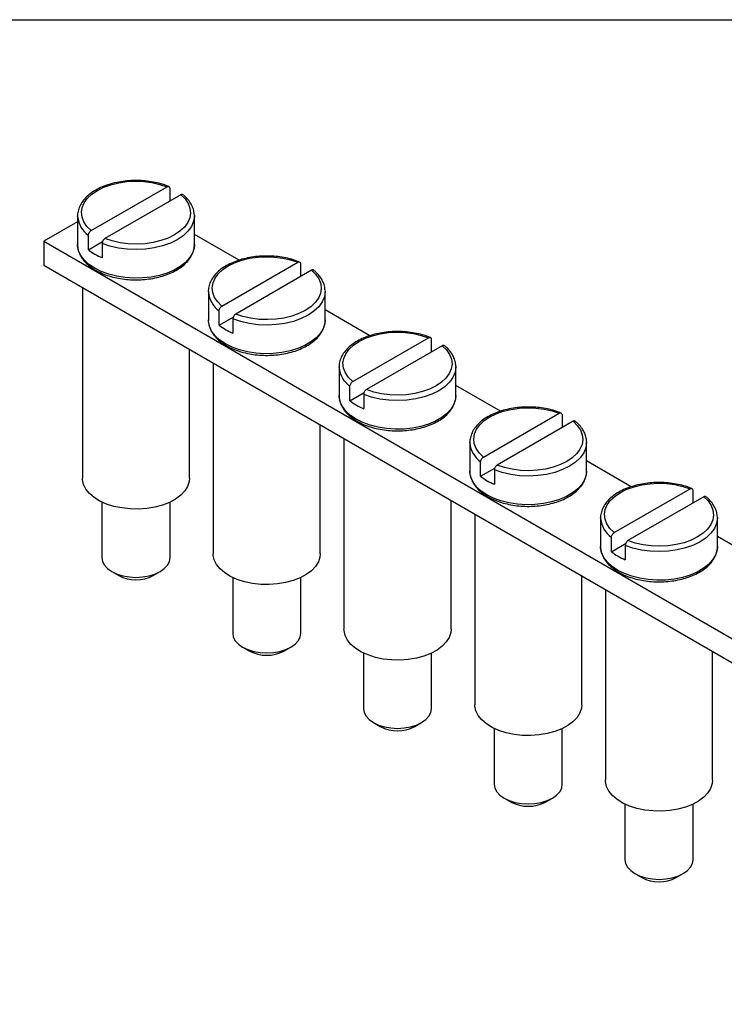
# Model space of a CAD drawing. Header units: millimetres. Extents: x 6 to 273, y 6 to 210.
# Tile 4 of 5: x 196 to 232, y 159 to 210. Entities that reach past the tile are written whole.
import ezdxf

# ---------------------------------------------------------------- set-up
doc = ezdxf.new("R2010")
doc.units = ezdxf.units.MM
doc.linetypes.add('SLD-Solid', pattern=[0])
doc.layers.add('TEXT', color=140, linetype='SLD-Solid', lineweight=25)

msp = doc.modelspace()

# ---------------------------------------------------------------- linework, layer by layer
for p, q in [((199.489, 198.718), (203.386, 200.967)), ((203.529, 200.886), (203.529, 200.233)), ((204.093, 200.559), (200.197, 198.309)), ((198.791, 199.475), (198.791, 198.005)), ((198.792, 199.443), (198.791, 199.475)), ((204.791, 199.507), (204.791, 199.475)), ((204.791, 198.005), (204.791, 199.475)), ((198.791, 199.171), (197.053, 198.168)), ((199.346, 197.737), (199.346, 198.471)), ((207.084, 197.194), (204.791, 198.518)), ((197.053, 198.168), (262.814, 160.205)), ((197.053, 198.168), (197.053, 196.944)), ((199.346, 197.737), (200.073, 198.156)), ((200.053, 198.063), (200.053, 197.328)), ((197.053, 196.944), (262.814, 158.981)), ((206.207, 194.84), (210.103, 197.089)), ((210.247, 197.009), (210.247, 196.355)), ((210.81, 196.681), (206.914, 194.432)), ((199.041, 195.796), (199.041, 186.002)), ((205.509, 195.597), (205.509, 194.127)), ((205.509, 195.565), (205.509, 195.597)), ((211.508, 195.629), (211.509, 195.597)), ((211.509, 194.127), (211.509, 195.597)), ((206.063, 193.859), (206.063, 194.594)), ((206.063, 193.859), (206.79, 194.278)), ((213.802, 193.316), (211.509, 194.64)), ((206.77, 194.185), (206.77, 193.45)), ((212.924, 190.962), (216.821, 193.211)), ((217.528, 192.803), (213.632, 190.554)), ((216.964, 193.131), (216.964, 192.477)), ((204.541, 186.002), (204.541, 192.621)), ((205.759, 191.918), (205.759, 182.124)), ((212.226, 191.719), (212.226, 190.249)), ((212.227, 191.687), (212.226, 191.719)), ((218.226, 191.751), (218.226, 191.719)), ((218.226, 190.249), (218.226, 191.719)), ((212.781, 189.981), (212.781, 190.716)), ((220.519, 189.439), (218.226, 190.762)), ((212.781, 189.981), (213.508, 190.4)), ((213.488, 190.307), (213.488, 189.573)), ((219.642, 187.084), (223.538, 189.333)), ((223.682, 189.253), (223.682, 188.6)), ((211.259, 182.124), (211.259, 188.743)), ((224.245, 188.925), (220.349, 186.676)), ((212.476, 188.04), (212.476, 178.246)), ((218.944, 187.841), (218.944, 186.371)), ((218.944, 187.809), (218.944, 187.841)), ((224.943, 187.873), (224.944, 187.841)), ((224.944, 186.371), (224.944, 187.841)), ((219.498, 186.103), (219.498, 186.838)), ((227.237, 185.561), (224.944, 186.885)), ((219.498, 186.103), (220.225, 186.522)), ((220.205, 186.429), (220.205, 185.695)), ((226.359, 183.206), (230.256, 185.455)), ((230.399, 185.375), (230.399, 184.722)), ((200.041, 184.777), (200.041, 181.919)), ((203.541, 181.919), (203.541, 184.777)), ((217.976, 178.246), (217.976, 184.865)), ((230.963, 185.047), (227.067, 182.798)), ((219.194, 184.162), (219.194, 174.368)), ((225.661, 183.963), (225.661, 182.493)), ((225.662, 183.931), (225.661, 183.963)), ((231.661, 183.995), (231.661, 183.963)), ((231.661, 182.493), (231.661, 183.963)), ((226.216, 182.225), (226.216, 182.96)), ((226.216, 182.225), (226.943, 182.644)), ((233.954, 181.683), (231.661, 183.007)), ((226.923, 182.552), (226.923, 181.817)), ((200.553, 181.205), (200.907, 181.001)), ((202.675, 181.001), (203.029, 181.205)), ((206.759, 180.899), (206.759, 178.041)), ((210.259, 178.041), (210.259, 180.899)), ((224.694, 174.368), (224.694, 180.987)), ((225.911, 180.284), (225.911, 170.49)), ((207.271, 177.327), (207.625, 177.123)), ((209.393, 177.123), (209.746, 177.327)), ((213.476, 177.021), (213.476, 174.163)), ((216.976, 174.163), (216.976, 177.021)), ((231.411, 170.49), (231.411, 177.109)), ((213.988, 173.449), (214.342, 173.245)), ((216.11, 173.245), (216.464, 173.449)), ((220.194, 173.144), (220.194, 170.285)), ((223.694, 170.285), (223.694, 173.144)), ((220.706, 169.571), (221.06, 169.367)), ((222.828, 169.367), (223.181, 169.571)), ((226.911, 169.266), (226.911, 166.407)), ((230.411, 166.407), (230.411, 169.266)), ((227.423, 165.693), (227.777, 165.489)), ((229.545, 165.489), (229.899, 165.693))]:
    msp.add_line(p, q)
at = {"flags": 128}
for points in [[(199.489, 198.718), (199.271, 198.933), (199.113, 199.166), (199.019, 199.409), (198.991, 199.658), (199.03, 199.907), (199.135, 200.149), (199.303, 200.379), (199.53, 200.592), (199.811, 200.781), (200.14, 200.944), (200.507, 201.075), (200.906, 201.172), (201.325, 201.232), (201.756, 201.254), (202.188, 201.238), (202.61, 201.184), (203.012, 201.093), (203.386, 200.967)], [(204.093, 200.559), (204.311, 200.343), (204.469, 200.111), (204.563, 199.867), (204.591, 199.618), (204.552, 199.369), (204.447, 199.127), (204.279, 198.897), (204.052, 198.685), (203.771, 198.495), (203.442, 198.333), (203.075, 198.202), (202.676, 198.105), (202.257, 198.044), (201.826, 198.022), (201.394, 198.038), (200.972, 198.092), (200.57, 198.184), (200.197, 198.309)], [(204.791, 199.475), (204.791, 199.465), (204.752, 199.196), (204.641, 198.934), (204.461, 198.685), (204.216, 198.455), (203.912, 198.25), (203.557, 198.075), (203.159, 197.934), (202.728, 197.83), (202.274, 197.766), (201.808, 197.743), (201.342, 197.762), (200.887, 197.824), (200.454, 197.925), (200.053, 198.063)], [(204.791, 198.005), (204.772, 197.811), (204.689, 197.557), (204.541, 197.313), (204.331, 197.084), (204.065, 196.875), (203.748, 196.692), (203.387, 196.539), (202.991, 196.418), (202.567, 196.332), (202.127, 196.284), (201.679, 196.274), (201.233, 196.303), (200.8, 196.37), (200.389, 196.474), (200.01, 196.612), (199.67, 196.78), (199.377, 196.977), (199.139, 197.196), (198.959, 197.433), (198.843, 197.683), (198.793, 197.94), (198.791, 198.005)], [(206.207, 194.84), (205.989, 195.055), (205.831, 195.288), (205.737, 195.531), (205.709, 195.78), (205.748, 196.029), (205.852, 196.271), (206.02, 196.501), (206.247, 196.714), (206.529, 196.903), (206.857, 197.066), (207.225, 197.197), (207.623, 197.294), (208.043, 197.354), (208.474, 197.377), (208.905, 197.36), (209.327, 197.306), (209.73, 197.215), (210.103, 197.089)], [(210.81, 196.681), (211.028, 196.465), (211.186, 196.233), (211.28, 195.989), (211.308, 195.74), (211.27, 195.491), (211.165, 195.249), (210.997, 195.019), (210.77, 194.807), (210.488, 194.617), (210.16, 194.455), (209.792, 194.324), (209.394, 194.227), (208.974, 194.166), (208.543, 194.144), (208.112, 194.16), (207.69, 194.214), (207.287, 194.306), (206.914, 194.432)], [(211.509, 195.597), (211.509, 195.587), (211.469, 195.318), (211.359, 195.056), (211.178, 194.807), (210.934, 194.577), (210.63, 194.372), (210.275, 194.197), (209.877, 194.056), (209.445, 193.952), (208.992, 193.888), (208.526, 193.865), (208.06, 193.885), (207.605, 193.946), (207.171, 194.047), (206.77, 194.185)], [(211.509, 194.127), (211.49, 193.933), (211.406, 193.679), (211.258, 193.435), (211.049, 193.206), (210.782, 192.997), (210.465, 192.814), (210.105, 192.661), (209.708, 192.54), (209.285, 192.454), (208.844, 192.406), (208.396, 192.397), (207.951, 192.425), (207.518, 192.492), (207.107, 192.596), (206.727, 192.734), (206.387, 192.903), (206.095, 193.099), (205.856, 193.318), (205.677, 193.555), (205.561, 193.805), (205.511, 194.062), (205.509, 194.127)], [(212.924, 190.962), (212.706, 191.177), (212.548, 191.41), (212.454, 191.653), (212.426, 191.902), (212.465, 192.151), (212.57, 192.393), (212.738, 192.623), (212.965, 192.836), (213.246, 193.025), (213.575, 193.188), (213.942, 193.319), (214.341, 193.416), (214.76, 193.476), (215.191, 193.499), (215.623, 193.482), (216.045, 193.428), (216.447, 193.337), (216.821, 193.211)], [(217.528, 192.803), (217.746, 192.587), (217.904, 192.355), (217.998, 192.111), (218.026, 191.862), (217.987, 191.614), (217.882, 191.371), (217.715, 191.141), (217.487, 190.929), (217.206, 190.739), (216.878, 190.577), (216.51, 190.446), (216.111, 190.349), (215.692, 190.288), (215.261, 190.266), (214.829, 190.282), (214.407, 190.337), (214.005, 190.428), (213.632, 190.554)], [(218.226, 191.719), (218.226, 191.709), (218.187, 191.44), (218.076, 191.178), (217.896, 190.929), (217.651, 190.699), (217.347, 190.494), (216.992, 190.319), (216.594, 190.178), (216.163, 190.074), (215.709, 190.01), (215.243, 189.987), (214.777, 190.007), (214.322, 190.068), (213.889, 190.169), (213.488, 190.307)], [(218.226, 190.249), (218.207, 190.055), (218.124, 189.801), (217.976, 189.557), (217.766, 189.328), (217.5, 189.12), (217.183, 188.937), (216.822, 188.783), (216.426, 188.662), (216.003, 188.576), (215.562, 188.528), (215.114, 188.519), (214.668, 188.548), (214.235, 188.615), (213.824, 188.718), (213.445, 188.856), (213.105, 189.025), (212.812, 189.221), (212.574, 189.44), (212.394, 189.677), (212.278, 189.927), (212.228, 190.184), (212.226, 190.249)], [(219.642, 187.084), (219.424, 187.299), (219.266, 187.532), (219.172, 187.775), (219.144, 188.025), (219.183, 188.273), (219.287, 188.515), (219.455, 188.745), (219.682, 188.958), (219.964, 189.147), (220.292, 189.31), (220.66, 189.441), (221.058, 189.538), (221.478, 189.598), (221.909, 189.621), (222.34, 189.604), (222.762, 189.55), (223.165, 189.459), (223.538, 189.333)], [(224.245, 188.925), (224.463, 188.709), (224.621, 188.477), (224.715, 188.233), (224.743, 187.984), (224.705, 187.736), (224.6, 187.493), (224.432, 187.263), (224.205, 187.051), (223.923, 186.861), (223.595, 186.699), (223.227, 186.568), (222.829, 186.471), (222.409, 186.41), (221.979, 186.388), (221.547, 186.404), (221.125, 186.459), (220.722, 186.55), (220.349, 186.676)], [(224.944, 187.841), (224.944, 187.831), (224.904, 187.562), (224.794, 187.3), (224.613, 187.051), (224.369, 186.821), (224.065, 186.616), (223.71, 186.441), (223.312, 186.3), (222.88, 186.196), (222.427, 186.132), (221.961, 186.109), (221.495, 186.129), (221.04, 186.19), (220.606, 186.291), (220.205, 186.429)], [(224.944, 186.371), (224.925, 186.177), (224.841, 185.923), (224.693, 185.679), (224.484, 185.45), (224.217, 185.242), (223.9, 185.059), (223.54, 184.905), (223.143, 184.784), (222.72, 184.698), (222.279, 184.65), (221.831, 184.641), (221.386, 184.67), (220.953, 184.737), (220.542, 184.84), (220.162, 184.978), (219.822, 185.147), (219.53, 185.343), (219.291, 185.562), (219.112, 185.799), (218.996, 186.049), (218.946, 186.307), (218.944, 186.371)], [(204.541, 186.002), (204.524, 185.825), (204.442, 185.581), (204.296, 185.346), (204.087, 185.128), (203.822, 184.932), (203.507, 184.761), (203.15, 184.622), (202.759, 184.516), (202.344, 184.447), (201.916, 184.416), (201.485, 184.424), (201.061, 184.471), (200.655, 184.556), (200.278, 184.676), (199.937, 184.829), (199.642, 185.011), (199.4, 185.218), (199.217, 185.443), (199.097, 185.683), (199.044, 185.93), (199.041, 186.002)], [(226.359, 183.206), (226.141, 183.421), (225.983, 183.654), (225.889, 183.897), (225.861, 184.147), (225.9, 184.395), (226.005, 184.637), (226.173, 184.867), (226.4, 185.08), (226.681, 185.269), (227.01, 185.432), (227.377, 185.563), (227.776, 185.66), (228.196, 185.72), (228.626, 185.743), (229.058, 185.727), (229.48, 185.672), (229.882, 185.581), (230.256, 185.455)], [(230.963, 185.047), (231.181, 184.831), (231.339, 184.599), (231.433, 184.355), (231.461, 184.106), (231.422, 183.858), (231.318, 183.615), (231.15, 183.385), (230.922, 183.173), (230.641, 182.983), (230.313, 182.821), (229.945, 182.69), (229.546, 182.593), (229.127, 182.533), (228.696, 182.51), (228.265, 182.526), (227.842, 182.581), (227.44, 182.672), (227.067, 182.798)], [(231.661, 183.963), (231.661, 183.953), (231.622, 183.684), (231.511, 183.422), (231.331, 183.173), (231.086, 182.944), (230.782, 182.739), (230.427, 182.563), (230.029, 182.422), (229.598, 182.318), (229.144, 182.254), (228.678, 182.231), (228.212, 182.251), (227.757, 182.312), (227.324, 182.413), (226.923, 182.552)], [(211.259, 182.124), (211.241, 181.947), (211.16, 181.703), (211.013, 181.468), (210.805, 181.25), (210.54, 181.054), (210.225, 180.883), (209.867, 180.744), (209.476, 180.638), (209.062, 180.569), (208.634, 180.538), (208.202, 180.546), (207.779, 180.593), (207.373, 180.678), (206.995, 180.799), (206.655, 180.952), (206.36, 181.133), (206.118, 181.34), (205.935, 181.565), (205.815, 181.805), (205.761, 182.052), (205.759, 182.124)], [(231.661, 182.493), (231.642, 182.299), (231.559, 182.045), (231.411, 181.801), (231.201, 181.572), (230.935, 181.364), (230.618, 181.181), (230.257, 181.027), (229.861, 180.906), (229.438, 180.82), (228.997, 180.772), (228.549, 180.763), (228.103, 180.792), (227.67, 180.859), (227.259, 180.962), (226.88, 181.1), (226.54, 181.269), (226.247, 181.465), (226.009, 181.684), (225.829, 181.921), (225.713, 182.171), (225.663, 182.429), (225.661, 182.493)], [(200.041, 181.919), (200.075, 181.722), (200.174, 181.533), (200.336, 181.358), (200.554, 181.205), (200.819, 181.079), (201.121, 180.986), (201.45, 180.928), (201.791, 180.909), (202.132, 180.928), (202.461, 180.986), (202.763, 181.079), (203.028, 181.205), (203.246, 181.358), (203.408, 181.533), (203.507, 181.722), (203.541, 181.919), (203.541, 181.919)], [(206.759, 178.041), (206.792, 177.844), (206.892, 177.655), (207.053, 177.48), (207.271, 177.327), (207.536, 177.201), (207.839, 177.108), (208.167, 177.05), (208.509, 177.031), (208.85, 177.05), (209.178, 177.108), (209.481, 177.201), (209.746, 177.327), (209.964, 177.48), (210.125, 177.655), (210.225, 177.844), (210.259, 178.041), (210.259, 178.041)], [(217.976, 178.246), (217.959, 178.069), (217.877, 177.825), (217.731, 177.59), (217.522, 177.372), (217.257, 177.176), (216.942, 177.006), (216.585, 176.866), (216.194, 176.76), (215.779, 176.691), (215.351, 176.66), (214.92, 176.668), (214.496, 176.715), (214.09, 176.8), (213.713, 176.921), (213.372, 177.074), (213.077, 177.255), (212.835, 177.462), (212.652, 177.687), (212.532, 177.927), (212.479, 178.174), (212.476, 178.246)], [(213.476, 174.163), (213.51, 173.966), (213.609, 173.777), (213.771, 173.602), (213.989, 173.449), (214.254, 173.323), (214.556, 173.23), (214.885, 173.173), (215.226, 173.153), (215.567, 173.173), (215.896, 173.23), (216.198, 173.323), (216.464, 173.449), (216.681, 173.602), (216.843, 173.777), (216.942, 173.966), (216.976, 174.163), (216.976, 174.163)], [(224.694, 174.368), (224.676, 174.191), (224.595, 173.947), (224.448, 173.713), (224.24, 173.494), (223.975, 173.298), (223.66, 173.128), (223.302, 172.988), (222.912, 172.882), (222.497, 172.813), (222.069, 172.782), (221.637, 172.79), (221.214, 172.838), (220.808, 172.922), (220.43, 173.043), (220.09, 173.196), (219.795, 173.378), (219.553, 173.584), (219.37, 173.809), (219.25, 174.049), (219.196, 174.296), (219.194, 174.368)], [(231.411, 170.49), (231.394, 170.313), (231.312, 170.069), (231.166, 169.835), (230.957, 169.616), (230.692, 169.42), (230.377, 169.25), (230.02, 169.11), (229.629, 169.004), (229.214, 168.935), (228.786, 168.904), (228.355, 168.913), (227.931, 168.96), (227.525, 169.044), (227.148, 169.165), (226.807, 169.318), (226.512, 169.5), (226.27, 169.706), (226.087, 169.931), (225.967, 170.171), (225.914, 170.418), (225.911, 170.49)], [(220.194, 170.285), (220.227, 170.088), (220.327, 169.899), (220.489, 169.724), (220.706, 169.571), (220.971, 169.445), (221.274, 169.352), (221.602, 169.295), (221.944, 169.275), (222.285, 169.295), (222.613, 169.352), (222.916, 169.445), (223.181, 169.571), (223.399, 169.724), (223.56, 169.899), (223.66, 170.088), (223.694, 170.285)], [(226.911, 166.407), (226.945, 166.21), (227.044, 166.021), (227.206, 165.846), (227.424, 165.693), (227.689, 165.567), (227.991, 165.474), (228.32, 165.417), (228.661, 165.397), (229.003, 165.417), (229.331, 165.474), (229.633, 165.567), (229.899, 165.693), (230.116, 165.846), (230.278, 166.021), (230.377, 166.21), (230.411, 166.407)]]:
    msp.add_lwpolyline(points, dxfattribs=at)
for centre, radius, start, end in [((200.119, 199.557), 1.332, 184.9057, 234.5258), ((201.094, 199.948), 2.819, 231.675, 248.3303), ((206.837, 195.679), 1.332, 184.9057, 234.5258), ((207.811, 196.07), 2.819, 231.675, 248.3303), ((213.554, 191.801), 1.332, 184.9057, 234.5258), ((214.529, 192.192), 2.819, 231.675, 248.3303), ((220.272, 187.923), 1.332, 184.9057, 234.5258), ((221.246, 188.314), 2.819, 231.675, 248.3303), ((226.989, 184.045), 1.332, 184.9057, 234.5258), ((227.964, 184.436), 2.819, 231.675, 248.3303), ((201.791, 182.692), 1.908, 242.3985, 297.6015), ((208.509, 178.814), 1.908, 242.3985, 297.6015), ((215.226, 174.936), 1.908, 242.3985, 297.6015), ((221.944, 171.058), 1.908, 242.3985, 297.6015), ((228.661, 167.18), 1.908, 242.3985, 297.6015)]:
    msp.add_arc(centre, radius, start, end)
for points, knots in [([(203.478, 200.981), (203.434, 200.999), (203.272, 201.064), (202.971, 201.153), (202.572, 201.236), (202.158, 201.284), (201.736, 201.297), (201.316, 201.275), (200.905, 201.218), (200.511, 201.127), (200.141, 201.004), (199.802, 200.85), (199.502, 200.667), (199.246, 200.457), (199.041, 200.225), (198.892, 199.975), (198.81, 199.715), (198.78, 199.533), (198.792, 199.442), (198.793, 199.438)], [0, 0, 0, 0, 0.024973, 0.090052, 0.155041, 0.219939, 0.284788, 0.349638, 0.41453, 0.479512, 0.544639, 0.609957, 0.675487, 0.74118, 0.806726, 0.871612, 0.935245, 0.997433, 1, 1, 1, 1]), ([(203.386, 200.967), (203.423, 200.989), (203.46, 200.993), (203.513, 200.963), (203.529, 200.93), (203.529, 200.886)], [0, 0, 0, 0, 0.5, 0.5, 1, 1, 1, 1]), ([(204.203, 200.563), (204.193, 200.569), (204.171, 200.582), (204.131, 200.578), (204.104, 200.564), (204.093, 200.559)], [0, 0, 0, 0, 0.348866, 0.7306, 1, 1, 1, 1]), ([(204.789, 199.511), (204.782, 199.594), (204.767, 199.763), (204.671, 200.01), (204.523, 200.247), (204.361, 200.431), (204.241, 200.53), (204.203, 200.562)], [0, 0, 0, 0, 0.213549, 0.4360711, 0.6612951, 0.8910269, 1, 1, 1, 1]), ([(199.346, 198.471), (199.346, 198.515), (199.362, 198.567), (199.415, 198.657), (199.452, 198.696), (199.489, 198.718)], [0, 0, 0, 0, 0.5, 0.5, 1, 1, 1, 1]), ([(200.197, 198.309), (200.159, 198.288), (200.122, 198.249), (200.069, 198.158), (200.053, 198.107), (200.053, 198.063)], [0, 0, 0, 0, 0.5, 0.5, 1, 1, 1, 1]), ([(198.794, 198.014), (198.793, 198.007), (198.782, 197.913), (198.818, 197.732), (198.904, 197.481), (199.051, 197.243), (199.25, 197.02), (199.5, 196.815), (199.796, 196.634), (200.133, 196.479), (200.502, 196.355), (200.896, 196.264), (201.307, 196.206), (201.727, 196.183), (202.148, 196.195), (202.563, 196.243), (202.962, 196.324), (203.34, 196.438), (203.688, 196.584), (204, 196.759), (204.269, 196.961), (204.489, 197.187), (204.654, 197.433), (204.754, 197.691), (204.797, 197.886), (204.788, 197.99), (204.786, 198.007)], [0, 0, 0, 0, 0.003915, 0.046708, 0.08941, 0.132605, 0.17666, 0.221505, 0.266826, 0.31232, 0.35778, 0.403164, 0.44848, 0.493753, 0.539016, 0.584302, 0.62964, 0.675068, 0.720622, 0.766322, 0.812154, 0.857965, 0.903432, 0.948129, 0.991807, 1, 1, 1, 1]), ([(210.196, 197.103), (210.151, 197.121), (209.99, 197.186), (209.688, 197.275), (209.29, 197.358), (208.875, 197.406), (208.454, 197.419), (208.034, 197.397), (207.622, 197.34), (207.228, 197.249), (206.858, 197.126), (206.52, 196.972), (206.219, 196.789), (205.963, 196.579), (205.759, 196.347), (205.609, 196.097), (205.528, 195.837), (205.497, 195.655), (205.51, 195.564), (205.51, 195.56)], [0, 0, 0, 0, 0.024973, 0.090052, 0.155041, 0.219939, 0.284788, 0.349638, 0.41453, 0.479512, 0.544639, 0.609957, 0.675487, 0.74118, 0.806726, 0.871612, 0.935245, 0.997433, 1, 1, 1, 1]), ([(210.103, 197.089), (210.141, 197.111), (210.178, 197.115), (210.231, 197.085), (210.247, 197.052), (210.247, 197.009)], [0, 0, 0, 0, 0.5, 0.5, 1, 1, 1, 1]), ([(210.92, 196.685), (210.91, 196.691), (210.889, 196.704), (210.849, 196.7), (210.821, 196.686), (210.81, 196.681)], [0, 0, 0, 0, 0.348866, 0.7306, 1, 1, 1, 1]), ([(211.507, 195.633), (211.499, 195.716), (211.484, 195.885), (211.389, 196.132), (211.241, 196.369), (211.078, 196.553), (210.959, 196.652), (210.92, 196.684)], [0, 0, 0, 0, 0.213549, 0.436071, 0.661295, 0.891027, 1, 1, 1, 1]), ([(206.063, 194.594), (206.063, 194.637), (206.079, 194.689), (206.132, 194.779), (206.169, 194.818), (206.207, 194.84)], [0, 0, 0, 0, 0.5, 0.5, 1, 1, 1, 1]), ([(206.914, 194.432), (206.876, 194.41), (206.84, 194.371), (206.786, 194.28), (206.77, 194.229), (206.77, 194.185)], [0, 0, 0, 0, 0.5, 0.5, 1, 1, 1, 1]), ([(205.511, 194.137), (205.51, 194.129), (205.5, 194.035), (205.536, 193.854), (205.621, 193.603), (205.769, 193.365), (205.967, 193.142), (206.217, 192.937), (206.514, 192.756), (206.85, 192.601), (207.219, 192.477), (207.613, 192.386), (208.024, 192.328), (208.444, 192.305), (208.866, 192.318), (209.28, 192.365), (209.68, 192.446), (210.057, 192.56), (210.405, 192.706), (210.717, 192.881), (210.987, 193.083), (211.206, 193.309), (211.372, 193.555), (211.472, 193.813), (211.515, 194.008), (211.505, 194.112), (211.504, 194.129)], [0, 0, 0, 0, 0.0039146, 0.0467083, 0.0894101, 0.1326053, 0.1766601, 0.2215053, 0.2668263, 0.3123198, 0.3577796, 0.4031645, 0.4484804, 0.4937533, 0.5390165, 0.5843021, 0.62964, 0.6750681, 0.7206215, 0.766322, 0.8121537, 0.8579653, 0.9034318, 0.9481288, 0.9918067, 1, 1, 1, 1]), ([(216.913, 193.225), (216.869, 193.243), (216.707, 193.308), (216.406, 193.397), (216.007, 193.48), (215.593, 193.528), (215.171, 193.541), (214.751, 193.519), (214.34, 193.462), (213.946, 193.371), (213.576, 193.248), (213.237, 193.094), (212.937, 192.911), (212.681, 192.701), (212.476, 192.469), (212.327, 192.219), (212.245, 191.959), (212.215, 191.777), (212.227, 191.686), (212.228, 191.682)], [0, 0, 0, 0, 0.024973, 0.090052, 0.155041, 0.219939, 0.284788, 0.349638, 0.41453, 0.479512, 0.544639, 0.609957, 0.675487, 0.74118, 0.806726, 0.871612, 0.935245, 0.997433, 1, 1, 1, 1]), ([(216.821, 193.211), (216.858, 193.233), (216.895, 193.237), (216.948, 193.207), (216.964, 193.174), (216.964, 193.131)], [0, 0, 0, 0, 0.5, 0.5, 1, 1, 1, 1]), ([(217.638, 192.807), (217.628, 192.813), (217.606, 192.826), (217.566, 192.822), (217.539, 192.808), (217.528, 192.803)], [0, 0, 0, 0, 0.348866, 0.7306, 1, 1, 1, 1]), ([(218.224, 191.756), (218.217, 191.838), (218.202, 192.007), (218.106, 192.254), (217.958, 192.491), (217.796, 192.675), (217.676, 192.774), (217.638, 192.806)], [0, 0, 0, 0, 0.213549, 0.436071, 0.661295, 0.891027, 1, 1, 1, 1]), ([(212.781, 190.716), (212.781, 190.759), (212.797, 190.811), (212.85, 190.901), (212.887, 190.94), (212.924, 190.962)], [0, 0, 0, 0, 0.5, 0.5, 1, 1, 1, 1]), ([(212.229, 190.259), (212.228, 190.251), (212.217, 190.157), (212.253, 189.976), (212.339, 189.726), (212.486, 189.487), (212.685, 189.264), (212.935, 189.059), (213.231, 188.878), (213.568, 188.723), (213.937, 188.599), (214.331, 188.508), (214.742, 188.45), (215.162, 188.427), (215.583, 188.44), (215.998, 188.487), (216.397, 188.568), (216.775, 188.682), (217.123, 188.828), (217.435, 189.003), (217.704, 189.205), (217.924, 189.431), (218.089, 189.677), (218.189, 189.935), (218.232, 190.13), (218.223, 190.234), (218.221, 190.251)], [0, 0, 0, 0, 0.003915, 0.046708, 0.08941, 0.132605, 0.17666, 0.221505, 0.266826, 0.31232, 0.35778, 0.403164, 0.44848, 0.493753, 0.539016, 0.584302, 0.62964, 0.675068, 0.720622, 0.766322, 0.812154, 0.857965, 0.903432, 0.948129, 0.991807, 1, 1, 1, 1]), ([(213.632, 190.554), (213.594, 190.532), (213.557, 190.493), (213.504, 190.403), (213.488, 190.351), (213.488, 190.307)], [0, 0, 0, 0, 0.5, 0.5, 1, 1, 1, 1]), ([(223.631, 189.347), (223.586, 189.365), (223.425, 189.43), (223.123, 189.52), (222.725, 189.602), (222.31, 189.65), (221.889, 189.663), (221.469, 189.641), (221.057, 189.584), (220.663, 189.493), (220.293, 189.37), (219.955, 189.216), (219.654, 189.033), (219.398, 188.823), (219.194, 188.591), (219.044, 188.341), (218.963, 188.081), (218.932, 187.899), (218.945, 187.808), (218.945, 187.805)], [0, 0, 0, 0, 0.024973, 0.090052, 0.155041, 0.219939, 0.284788, 0.349638, 0.41453, 0.479512, 0.544639, 0.609957, 0.675487, 0.74118, 0.806726, 0.871612, 0.935245, 0.997433, 1, 1, 1, 1]), ([(223.538, 189.333), (223.576, 189.355), (223.613, 189.359), (223.666, 189.329), (223.682, 189.296), (223.682, 189.253)], [0, 0, 0, 0, 0.5, 0.5, 1, 1, 1, 1]), ([(224.356, 188.929), (224.345, 188.935), (224.324, 188.948), (224.284, 188.944), (224.256, 188.93), (224.245, 188.925)], [0, 0, 0, 0, 0.348866, 0.7306, 1, 1, 1, 1]), ([(224.942, 187.878), (224.934, 187.96), (224.919, 188.129), (224.824, 188.376), (224.676, 188.613), (224.513, 188.797), (224.394, 188.896), (224.355, 188.928)], [0, 0, 0, 0, 0.213549, 0.436071, 0.661295, 0.891027, 1, 1, 1, 1]), ([(219.498, 186.838), (219.498, 186.881), (219.514, 186.933), (219.567, 187.023), (219.604, 187.062), (219.642, 187.084)], [0, 0, 0, 0, 0.5, 0.5, 1, 1, 1, 1]), ([(220.349, 186.676), (220.311, 186.654), (220.275, 186.615), (220.221, 186.525), (220.205, 186.473), (220.205, 186.429)], [0, 0, 0, 0, 0.5, 0.5, 1, 1, 1, 1]), ([(218.946, 186.381), (218.945, 186.373), (218.935, 186.279), (218.971, 186.098), (219.056, 185.848), (219.204, 185.609), (219.402, 185.386), (219.652, 185.181), (219.949, 185), (220.285, 184.846), (220.654, 184.722), (221.048, 184.63), (221.459, 184.572), (221.879, 184.549), (222.301, 184.562), (222.715, 184.609), (223.115, 184.69), (223.492, 184.804), (223.84, 184.95), (224.152, 185.125), (224.422, 185.327), (224.641, 185.553), (224.807, 185.799), (224.907, 186.058), (224.95, 186.252), (224.94, 186.356), (224.939, 186.373)], [0, 0, 0, 0, 0.003915, 0.046708, 0.08941, 0.132605, 0.17666, 0.221505, 0.266826, 0.31232, 0.35778, 0.403164, 0.44848, 0.493753, 0.539016, 0.584302, 0.62964, 0.675068, 0.720622, 0.766322, 0.812154, 0.857965, 0.903432, 0.948129, 0.991807, 1, 1, 1, 1]), ([(230.348, 185.469), (230.304, 185.487), (230.142, 185.552), (229.841, 185.642), (229.442, 185.724), (229.028, 185.772), (228.606, 185.785), (228.186, 185.763), (227.775, 185.706), (227.381, 185.615), (227.011, 185.492), (226.672, 185.338), (226.372, 185.155), (226.116, 184.946), (225.911, 184.713), (225.762, 184.463), (225.68, 184.203), (225.65, 184.021), (225.662, 183.93), (225.663, 183.927)], [0, 0, 0, 0, 0.024973, 0.090052, 0.155041, 0.219939, 0.284788, 0.349638, 0.41453, 0.479512, 0.544639, 0.609957, 0.675487, 0.74118, 0.806726, 0.871612, 0.935245, 0.997433, 1, 1, 1, 1]), ([(230.256, 185.455), (230.293, 185.477), (230.33, 185.481), (230.383, 185.452), (230.399, 185.418), (230.399, 185.375)], [0, 0, 0, 0, 0.5, 0.5, 1, 1, 1, 1]), ([(231.073, 185.051), (231.063, 185.057), (231.041, 185.07), (231.001, 185.066), (230.974, 185.052), (230.963, 185.047)], [0, 0, 0, 0, 0.348866, 0.7306, 1, 1, 1, 1]), ([(231.659, 184), (231.652, 184.082), (231.637, 184.251), (231.541, 184.498), (231.393, 184.735), (231.231, 184.919), (231.111, 185.018), (231.073, 185.05)], [0, 0, 0, 0, 0.213549, 0.4360711, 0.6612951, 0.8910269, 1, 1, 1, 1]), ([(226.216, 182.96), (226.216, 183.003), (226.232, 183.055), (226.285, 183.145), (226.322, 183.184), (226.359, 183.206)], [0, 0, 0, 0, 0.5, 0.5, 1, 1, 1, 1]), ([(227.067, 182.798), (227.029, 182.776), (226.992, 182.737), (226.939, 182.647), (226.923, 182.595), (226.923, 182.552)], [0, 0, 0, 0, 0.5, 0.5, 1, 1, 1, 1]), ([(225.664, 182.503), (225.663, 182.495), (225.652, 182.401), (225.688, 182.22), (225.774, 181.97), (225.921, 181.731), (226.12, 181.508), (226.37, 181.303), (226.666, 181.122), (227.003, 180.968), (227.372, 180.844), (227.766, 180.752), (228.177, 180.694), (228.597, 180.671), (229.018, 180.684), (229.433, 180.731), (229.832, 180.812), (230.21, 180.926), (230.558, 181.072), (230.87, 181.247), (231.139, 181.449), (231.359, 181.676), (231.524, 181.921), (231.624, 182.18), (231.667, 182.374), (231.658, 182.478), (231.657, 182.495)], [0, 0, 0, 0, 0.003915, 0.046708, 0.08941, 0.132605, 0.17666, 0.221505, 0.266826, 0.31232, 0.35778, 0.403164, 0.44848, 0.493753, 0.539016, 0.584302, 0.62964, 0.675068, 0.720622, 0.766322, 0.812154, 0.857965, 0.903432, 0.948129, 0.991807, 1, 1, 1, 1])]:
    msp.add_open_spline(points, degree=3, knots=knots)
at = {"layer": 'TEXT'}
msp.add_line((6.35, 209.55), (273.05, 209.55), dxfattribs=at)

doc.saveas('drawing.dxf')
